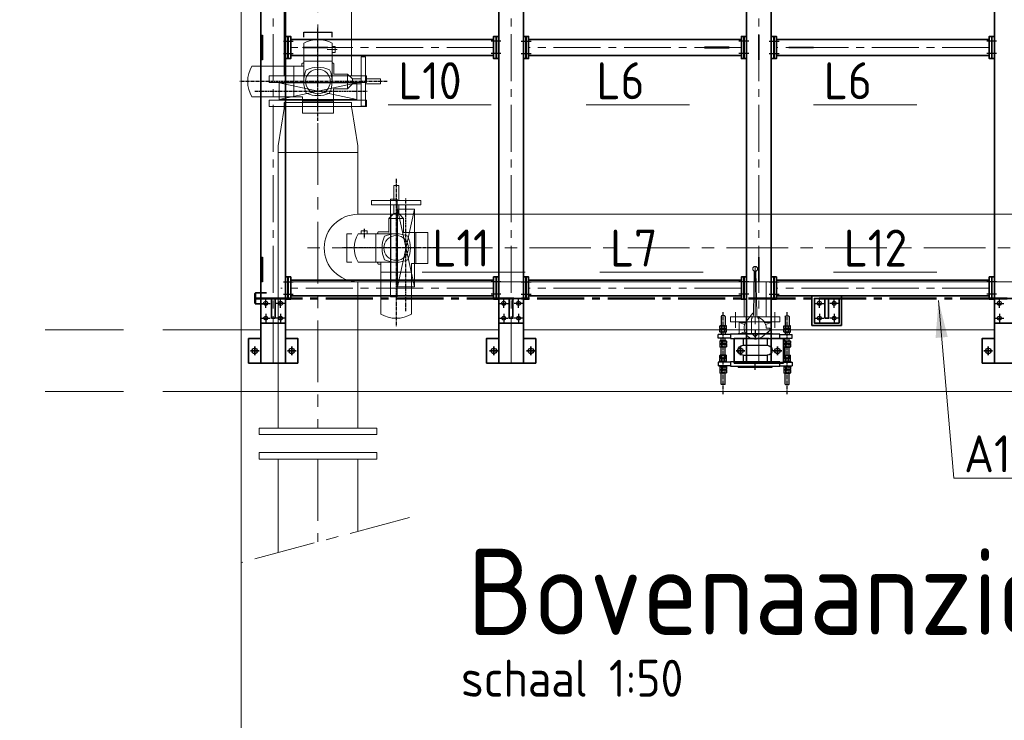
# Model space of a CAD drawing. Header units: millimetres. Extents: x 1013 to 324894, y 12445 to 193774.
# Tile 5 of 36: x 55368 to 59361, y 96935 to 99775. Entities that reach past the tile are written whole.
import ezdxf

# ---------------------------------------------------------------- set-up
doc = ezdxf.new("R2010")
doc.units = ezdxf.units.MM
doc.header["$LTSCALE"] = 10
for name, pattern in [('CENTER', [2, 1.25, -0.25, 0.25, -0.25]), ('CENTER2', [28.575, 19.05, -3.175, 3.175, -3.175]), ('CENTRO', [2, 1.25, -0.25, 0.25, -0.25]), ('DASHED2', [9.525, 6.35, -3.175]), ('HIDDEN', [0.375, 0.25, -0.125])]:
    doc.linetypes.add(name, pattern=pattern)
for name, color, linetype, lineweight in [('13', 3, 'Continuous', 13), ('18', 1, 'Continuous', 18), ('18hartlijn', 1, 'CENTER2', 18), ('18stippel', 1, 'DASHED2', 18), ('25', 7, 'Continuous', 25), ('35', 2, 'Continuous', 35), ('35tekst', 2, 'Continuous', 35), ('50hartlijn', 42, 'CENTER2', 50), ('70tekst', 4, 'Continuous', 70), ('Bemating', 2, 'Continuous', 35), ('hartkort', 12, 'CENTER2', 5)]:
    doc.layers.add(name, color=color, linetype=linetype, lineweight=lineweight)
doc.layers.add('INSTALLATIE', color=6, linetype='Continuous')
doc.layers.add('TEKST', color=4, linetype='Continuous')
doc.styles.add('Bersselaar', font='isocp.shx')
doc.dimstyles.new('SCH-50$7', dxfattribs={"dimscale": 50, "dimtxt": 3, "dimasz": 3, "dimexe": 0.5, "dimexo": 0.5, "dimgap": 0.5, "dimtad": 1, "dimdsep": 46, "dimtxsty": 'Bersselaar', "dimcen": 3.5, "dimdle": 0.5, "dimclrd": 3, "dimclre": 1, "dimclrt": 256, "dimadec": 0, "dimazin": 0, "dimtfac": 1, "dimtmove": 2, "dimatfit": 3, "dimfxl": 1, "dimtvp": 1.4, "dimtolj": 1, "dimtzin": 0, "dimlwd": 13, "dimlwe": 13, "dimarcsym": 0})

# ---------------------------------------------------------------- blocks, each defined once
blk = doc.blocks.new('LF250')
for p, q in [((0, -197.5), (0, 197.5)), ((0, 197.5), (26, 197.5)), ((26, 197.5), (26, -197.5)), ((26, -136.5), (26, 136.5)), ((26, -197.5), (0, -197.5))]:
    blk.add_line(p, q)
blk = doc.blocks.new('KOMP80')
for p, q in [((0, -100), (0, 100)), ((0, 100), (18, 100)), ((18, 100), (18, -100)), ((112, 100), (130, 100)), ((112, -100), (112, 100)), ((130, 100), (130, -100)), ((18, 49), (45, 49)), ((45, 49), (45, -49)), ((85, 49), (112, 49)), ((85, 49), (85, -49)), ((18, -49), (45, -49)), ((85, -49), (112, -49)), ((18, -100), (0, -100)), ((130, -100), (112, -100))]:
    blk.add_line(p, q)
for centre, start, end in [((65, 49), 0, 180), ((65, -49), 180, 0)]:
    blk.add_arc(centre, 20, start, end)
blk = doc.blocks.new('compensator dn 80')
blk.add_line((-112, -57.2), (-112, 57.2))
at = {"layer": 'INSTALLATIE', "color": 8, "linetype": 'CENTER'}
for p, q in [((113.2, 129.9), (-221.4, 129.9)), ((113.2, -129.9), (-221.4, -129.9))]:
    blk.add_line(p, q, dxfattribs=at)
at = {"layer": 'INSTALLATIE'}
for p, q in [((-204.2, 136.8), (-202.2, 137.9)), ((-204.2, 123), (-204.2, 136.8)), ((-202.2, 121.9), (-204.2, 123)), ((-202.2, 137.9), (-164.5, 137.9)), ((-202.2, 121.9), (-164.5, 121.9)), ((-163.3, 143.8), (-164.5, 141.4)), ((-152.7, 143.8), (-151.5, 141.4)), ((-150.3, 143.8), (-151.5, 141.4)), ((-139.7, 143.8), (-138.5, 141.4)), ((-138.5, 137.9), (-128.5, 137.9)), ((-138.5, 121.9), (-128.5, 121.9)), ((-113.5, 150), (-128.5, 150)), ((-128.5, 100), (-128.5, 150)), ((-113.5, 100), (-113.5, 150)), ((-103.5, 137.9), (-113.5, 137.9)), ((-103.5, 121.9), (-113.5, 121.9)), ((-102.3, 143.8), (-103.5, 141.4)), ((-91.7, 143.8), (-90.5, 141.4)), ((-89.3, 143.8), (-90.5, 141.4)), ((-78.7, 143.8), (-77.5, 141.4)), ((-31.5, 137.9), (-77.5, 137.9)), ((-31.5, 121.9), (-77.5, 121.9)), ((-44.3, 143.8), (-45.5, 141.4)), ((-33.7, 143.8), (-32.5, 141.4)), ((-31.3, 143.8), (-32.5, 141.4)), ((-20.7, 143.8), (-19.5, 141.4)), ((-16.5, 150), (-1.5, 150)), ((-16.5, 100), (-16.5, 150)), ((-16.5, 114.9), (-16.5, 144.9)), ((-1.5, 100), (-1.5, 150)), ((-1.5, 114.9), (-1.5, 144.9)), ((2.7, 143.8), (1.5, 141.4)), ((13.3, 143.8), (14.5, 141.4)), ((15.7, 143.8), (14.5, 141.4)), ((26.3, 143.8), (27.5, 141.4)), ((72.2, 137.9), (27.5, 137.9)), ((72.2, 121.9), (27.5, 121.9)), ((74.2, 136.8), (72.2, 137.9)), ((72.2, 121.9), (74.2, 123)), ((74.2, 123), (74.2, 136.8)), ((-163.3, 116.1), (-164.5, 118.4)), ((-152.7, 116.1), (-151.5, 118.4)), ((-150.3, 116.1), (-151.5, 118.4)), ((-139.7, 116.1), (-138.5, 118.4)), ((-102.3, 116.1), (-103.5, 118.4)), ((-91.7, 116.1), (-90.5, 118.4)), ((-89.3, 116.1), (-90.5, 118.4)), ((-78.7, 116.1), (-77.5, 118.4)), ((-44.3, 116.1), (-45.5, 118.4)), ((-33.7, 116.1), (-32.5, 118.4)), ((-31.3, 116.1), (-32.5, 118.4)), ((-20.7, 116.1), (-19.5, 118.4)), ((2.7, 116.1), (1.5, 118.4)), ((13.3, 116.1), (14.5, 118.4)), ((15.7, 116.1), (14.5, 118.4)), ((26.3, 116.1), (27.5, 118.4)), ((-133, 68.5), (-133, -68.5)), ((-133, 68.5), (-130, 68.5)), ((3, 68.5), (0, 68.5)), ((3, 68.5), (3, -68.5)), ((-133, -68.5), (-130, -68.5)), ((3, -68.5), (0, -68.5)), ((-163.3, -116.1), (-164.5, -118.4)), ((-152.7, -116.1), (-151.5, -118.4)), ((-150.3, -116.1), (-151.5, -118.4)), ((-139.7, -116.1), (-138.5, -118.4)), ((-128.5, -100), (-128.5, -150)), ((-113.5, -100), (-113.5, -150)), ((-102.3, -116.1), (-103.5, -118.4)), ((-91.7, -116.1), (-90.5, -118.4)), ((-89.3, -116.1), (-90.5, -118.4)), ((-78.7, -116.1), (-77.5, -118.4)), ((-44.3, -116.1), (-45.5, -118.4)), ((-33.7, -116.1), (-32.5, -118.4)), ((-31.3, -116.1), (-32.5, -118.4)), ((-20.7, -116.1), (-19.5, -118.4)), ((-16.5, -100), (-16.5, -150)), ((-16.5, -114.9), (-16.5, -144.9)), ((-1.5, -100), (-1.5, -150)), ((-1.5, -114.9), (-1.5, -144.9)), ((2.7, -116.1), (1.5, -118.4)), ((13.3, -116.1), (14.5, -118.4)), ((15.7, -116.1), (14.5, -118.4)), ((26.3, -116.1), (27.5, -118.4)), ((-202.2, -121.9), (-204.2, -123)), ((-204.2, -123), (-204.2, -136.8)), ((-204.2, -136.8), (-202.2, -137.9)), ((-202.2, -121.9), (-164.5, -121.9)), ((-202.2, -137.9), (-164.5, -137.9)), ((-163.3, -143.8), (-164.5, -141.4)), ((-152.7, -143.8), (-151.5, -141.4)), ((-150.3, -143.8), (-151.5, -141.4)), ((-139.7, -143.8), (-138.5, -141.4)), ((-138.5, -121.9), (-128.5, -121.9)), ((-138.5, -137.9), (-128.5, -137.9)), ((-113.5, -150), (-128.5, -150)), ((-103.5, -121.9), (-113.5, -121.9)), ((-103.5, -137.9), (-113.5, -137.9)), ((-102.3, -143.8), (-103.5, -141.4)), ((-91.7, -143.8), (-90.5, -141.4)), ((-89.3, -143.8), (-90.5, -141.4)), ((-78.7, -143.8), (-77.5, -141.4)), ((-31.5, -121.9), (-77.5, -121.9)), ((-31.5, -137.9), (-77.5, -137.9)), ((-44.3, -143.8), (-45.5, -141.4)), ((-33.7, -143.8), (-32.5, -141.4)), ((-31.3, -143.8), (-32.5, -141.4)), ((-20.7, -143.8), (-19.5, -141.4)), ((-16.5, -150), (-1.5, -150)), ((2.7, -143.8), (1.5, -141.4)), ((13.3, -143.8), (14.5, -141.4)), ((15.7, -143.8), (14.5, -141.4)), ((26.3, -143.8), (27.5, -141.4)), ((72.2, -121.9), (27.5, -121.9)), ((72.2, -137.9), (27.5, -137.9)), ((72.2, -121.9), (74.2, -123)), ((74.2, -136.8), (72.2, -137.9)), ((74.2, -123), (74.2, -136.8))]:
    blk.add_line(p, q, dxfattribs=at)
at = {"layer": 'INSTALLATIE', "linetype": 'Continuous'}
for p, q in [((-164.5, 118.4), (-164.5, 141.4)), ((-152.7, 143.8), (-163.3, 143.8)), ((-152.7, 136.8), (-163.3, 136.8)), ((-152.7, 123), (-163.3, 123)), ((-151.5, 118.4), (-151.5, 141.4)), ((-151.5, 118.4), (-151.5, 141.4)), ((-139.7, 143.8), (-150.3, 143.8)), ((-139.7, 136.8), (-150.3, 136.8)), ((-139.7, 123), (-150.3, 123)), ((-138.5, 118.4), (-138.5, 141.4)), ((-103.5, 118.4), (-103.5, 141.4)), ((-102.3, 143.8), (-91.7, 143.8)), ((-102.3, 136.8), (-91.7, 136.8)), ((-102.3, 123), (-91.7, 123)), ((-90.5, 118.4), (-90.5, 141.4)), ((-90.5, 118.4), (-90.5, 141.4)), ((-89.3, 143.8), (-78.7, 143.8)), ((-89.3, 136.8), (-78.7, 136.8)), ((-89.3, 123), (-78.7, 123)), ((-77.5, 118.4), (-77.5, 141.4)), ((-45.5, 118.4), (-45.5, 141.4)), ((-33.7, 143.8), (-44.3, 143.8)), ((-33.7, 136.8), (-44.3, 136.8)), ((-33.7, 123), (-44.3, 123)), ((-32.5, 118.4), (-32.5, 141.4)), ((-20.7, 143.8), (-31.3, 143.8)), ((-20.7, 136.8), (-31.3, 136.8)), ((-20.7, 123), (-31.3, 123)), ((-19.5, 114.9), (-19.5, 144.9)), ((-19.5, 144.9), (-16.5, 144.9)), ((1.5, 144.9), (-1.5, 144.9)), ((1.5, 114.9), (1.5, 144.9)), ((2.7, 143.8), (13.3, 143.8)), ((2.7, 136.8), (13.3, 136.8)), ((2.7, 123), (13.3, 123)), ((14.5, 118.4), (14.5, 141.4)), ((15.7, 143.8), (26.3, 143.8)), ((15.7, 136.8), (26.3, 136.8)), ((15.7, 123), (26.3, 123)), ((27.5, 118.4), (27.5, 141.4)), ((-152.7, 116.1), (-163.3, 116.1)), ((-139.7, 116.1), (-150.3, 116.1)), ((-102.3, 116.1), (-91.7, 116.1)), ((-89.3, 116.1), (-78.7, 116.1)), ((-33.7, 116.1), (-44.3, 116.1)), ((-20.7, 116.1), (-31.3, 116.1)), ((-19.5, 114.9), (-16.5, 114.9)), ((1.5, 114.9), (-1.5, 114.9)), ((2.7, 116.1), (13.3, 116.1)), ((15.7, 116.1), (26.3, 116.1)), ((-164.5, -118.4), (-164.5, -141.4)), ((-152.7, -116.1), (-163.3, -116.1)), ((-151.5, -118.4), (-151.5, -141.4)), ((-151.5, -118.4), (-151.5, -141.4)), ((-139.7, -116.1), (-150.3, -116.1)), ((-138.5, -118.4), (-138.5, -141.4)), ((-103.5, -118.4), (-103.5, -141.4)), ((-102.3, -116.1), (-91.7, -116.1)), ((-90.5, -118.4), (-90.5, -141.4)), ((-90.5, -118.4), (-90.5, -141.4)), ((-89.3, -116.1), (-78.7, -116.1)), ((-77.5, -118.4), (-77.5, -141.4)), ((-45.5, -118.4), (-45.5, -141.4)), ((-33.7, -116.1), (-44.3, -116.1)), ((-32.5, -118.4), (-32.5, -141.4)), ((-20.7, -116.1), (-31.3, -116.1)), ((-19.5, -114.9), (-19.5, -144.9)), ((-19.5, -114.9), (-16.5, -114.9)), ((1.5, -114.9), (-1.5, -114.9)), ((1.5, -114.9), (1.5, -144.9)), ((2.7, -116.1), (13.3, -116.1)), ((14.5, -118.4), (14.5, -141.4)), ((15.7, -116.1), (26.3, -116.1)), ((27.5, -118.4), (27.5, -141.4)), ((-152.7, -123), (-163.3, -123)), ((-152.7, -136.8), (-163.3, -136.8)), ((-152.7, -143.8), (-163.3, -143.8)), ((-139.7, -123), (-150.3, -123)), ((-139.7, -136.8), (-150.3, -136.8)), ((-139.7, -143.8), (-150.3, -143.8)), ((-102.3, -123), (-91.7, -123)), ((-102.3, -136.8), (-91.7, -136.8)), ((-102.3, -143.8), (-91.7, -143.8)), ((-89.3, -123), (-78.7, -123)), ((-89.3, -136.8), (-78.7, -136.8)), ((-89.3, -143.8), (-78.7, -143.8)), ((-33.7, -123), (-44.3, -123)), ((-33.7, -136.8), (-44.3, -136.8)), ((-33.7, -143.8), (-44.3, -143.8)), ((-20.7, -123), (-31.3, -123)), ((-20.7, -136.8), (-31.3, -136.8)), ((-20.7, -143.8), (-31.3, -143.8)), ((-19.5, -144.9), (-16.5, -144.9)), ((1.5, -144.9), (-1.5, -144.9)), ((2.7, -123), (13.3, -123)), ((2.7, -136.8), (13.3, -136.8)), ((2.7, -143.8), (13.3, -143.8)), ((15.7, -123), (26.3, -123)), ((15.7, -136.8), (26.3, -136.8)), ((15.7, -143.8), (26.3, -143.8))]:
    blk.add_line(p, q, dxfattribs=at)
at = {"layer": 'INSTALLATIE'}
for centre, radius, start, end in [((-143.7, 129.9), 20.8, 160.5288, 199.4712), ((-157.4, 140.3), 6.88, 149.7679, 210.2321), ((-157.4, 119.5), 6.88, 149.7679, 210.2321), ((-158.6, 140.3), 6.88, 329.7679, 30.2321), ((-172.3, 129.9), 20.8, 340.5288, 19.4712), ((-158.6, 119.5), 6.88, 329.7679, 30.2321), ((-130.7, 129.9), 20.8, 160.5288, 199.4712), ((-144.4, 140.3), 6.88, 149.7679, 210.2321), ((-144.4, 119.5), 6.88, 149.7679, 210.2321), ((-145.6, 140.3), 6.88, 329.7679, 30.2321), ((-159.3, 129.9), 20.8, 340.5288, 19.4712), ((-145.6, 119.5), 6.88, 329.7679, 30.2321), ((-82.7, 129.9), 20.8, 160.5288, 199.4712), ((-96.4, 140.3), 6.88, 149.7679, 210.2321), ((-96.4, 119.5), 6.88, 149.7679, 210.2321), ((-97.6, 140.3), 6.88, 329.7679, 30.2321), ((-111.3, 129.9), 20.8, 340.5288, 19.4712), ((-97.6, 119.5), 6.88, 329.7679, 30.2321), ((-69.7, 129.9), 20.8, 160.5288, 199.4712), ((-83.4, 140.3), 6.88, 149.7679, 210.2321), ((-83.4, 119.5), 6.88, 149.7679, 210.2321), ((-84.6, 140.3), 6.88, 329.7679, 30.2321), ((-98.3, 129.9), 20.8, 340.5288, 19.4712), ((-84.6, 119.5), 6.88, 329.7679, 30.2321), ((-24.7, 129.9), 20.8, 160.5288, 199.4712), ((-38.4, 140.3), 6.88, 149.7679, 210.2321), ((-38.4, 119.5), 6.88, 149.7679, 210.2321), ((-39.6, 140.3), 6.88, 329.7679, 30.2321), ((-53.3, 129.9), 20.8, 340.5288, 19.4712), ((-39.6, 119.5), 6.88, 329.7679, 30.2321), ((-11.7, 129.9), 20.8, 160.5288, 199.4712), ((-25.4, 140.3), 6.88, 149.7679, 210.2321), ((-25.4, 119.5), 6.88, 149.7679, 210.2321), ((-26.6, 140.3), 6.88, 329.7679, 30.2321), ((-40.3, 129.9), 20.8, 340.5288, 19.4712), ((-26.6, 119.5), 6.88, 329.7679, 30.2321), ((22.3, 129.9), 20.8, 160.5288, 199.4712), ((8.6, 140.3), 6.88, 149.7679, 210.2321), ((8.6, 119.5), 6.88, 149.7679, 210.2321), ((7.4, 140.3), 6.88, 329.7679, 30.2321), ((-6.3, 129.9), 20.8, 340.5288, 19.4712), ((7.4, 119.5), 6.88, 329.7679, 30.2321), ((35.3, 129.9), 20.8, 160.5288, 199.4712), ((21.6, 140.3), 6.88, 149.7679, 210.2321), ((21.6, 119.5), 6.88, 149.7679, 210.2321), ((20.4, 140.3), 6.88, 329.7679, 30.2321), ((6.7, 129.9), 20.8, 340.5288, 19.4712), ((20.4, 119.5), 6.88, 329.7679, 30.2321), ((-157.4, -119.5), 6.88, 149.7679, 210.2321), ((-158.6, -119.5), 6.88, 329.7679, 30.2321), ((-144.4, -119.5), 6.88, 149.7679, 210.2321), ((-145.6, -119.5), 6.88, 329.7679, 30.2321), ((-96.4, -119.5), 6.88, 149.7679, 210.2321), ((-97.6, -119.5), 6.88, 329.7679, 30.2321), ((-83.4, -119.5), 6.88, 149.7679, 210.2321), ((-84.6, -119.5), 6.88, 329.7679, 30.2321), ((-38.4, -119.5), 6.88, 149.7679, 210.2321), ((-39.6, -119.5), 6.88, 329.7679, 30.2321), ((-25.4, -119.5), 6.88, 149.7679, 210.2321), ((-26.6, -119.5), 6.88, 329.7679, 30.2321), ((8.6, -119.5), 6.88, 149.7679, 210.2321), ((7.4, -119.5), 6.88, 329.7679, 30.2321), ((21.6, -119.5), 6.88, 149.7679, 210.2321), ((20.4, -119.5), 6.88, 329.7679, 30.2321), ((-143.7, -129.9), 20.8, 160.5288, 199.4712), ((-157.4, -140.3), 6.88, 149.7679, 210.2321), ((-172.3, -129.9), 20.8, 340.5288, 19.4712), ((-158.6, -140.3), 6.88, 329.7679, 30.2321), ((-130.7, -129.9), 20.8, 160.5288, 199.4712), ((-144.4, -140.3), 6.88, 149.7679, 210.2321), ((-159.3, -129.9), 20.8, 340.5288, 19.4712), ((-145.6, -140.3), 6.88, 329.7679, 30.2321), ((-82.7, -129.9), 20.8, 160.5288, 199.4712), ((-96.4, -140.3), 6.88, 149.7679, 210.2321), ((-111.3, -129.9), 20.8, 340.5288, 19.4712), ((-97.6, -140.3), 6.88, 329.7679, 30.2321), ((-69.7, -129.9), 20.8, 160.5288, 199.4712), ((-83.4, -140.3), 6.88, 149.7679, 210.2321), ((-98.3, -129.9), 20.8, 340.5288, 19.4712), ((-84.6, -140.3), 6.88, 329.7679, 30.2321), ((-24.7, -129.9), 20.8, 160.5288, 199.4712), ((-38.4, -140.3), 6.88, 149.7679, 210.2321), ((-53.3, -129.9), 20.8, 340.5288, 19.4712), ((-39.6, -140.3), 6.88, 329.7679, 30.2321), ((-11.7, -129.9), 20.8, 160.5288, 199.4712), ((-25.4, -140.3), 6.88, 149.7679, 210.2321), ((-40.3, -129.9), 20.8, 340.5288, 19.4712), ((-26.6, -140.3), 6.88, 329.7679, 30.2321), ((22.3, -129.9), 20.8, 160.5288, 199.4712), ((8.6, -140.3), 6.88, 149.7679, 210.2321), ((-6.3, -129.9), 20.8, 340.5288, 19.4712), ((7.4, -140.3), 6.88, 329.7679, 30.2321), ((35.3, -129.9), 20.8, 160.5288, 199.4712), ((21.6, -140.3), 6.88, 149.7679, 210.2321), ((6.7, -129.9), 20.8, 340.5288, 19.4712), ((20.4, -140.3), 6.88, 329.7679, 30.2321)]:
    blk.add_arc(centre, radius, start, end, dxfattribs=at)
at = {"layer": 'TEKST'}
for p, q in [((-145, 0), (-115, 0)), ((15, 0), (-15, 0))]:
    blk.add_line(p, q, dxfattribs=at)
at = {"layer": 'INSTALLATIE'}
blk.add_blockref('KOMP80', (-130, 0), dxfattribs=at)
blk = doc.blocks.new('VK80BA')
for p, q in [((-10, 60), (-35.3, 27.9)), ((-23, 65), (-17.8, 50.2)), ((-23, 65), (23, 65)), ((-23, 43.5), (-23, 65)), ((0, 60), (-10, 60)), ((0, 60), (0, 45)), ((15, 42.4), (23, 65)), ((23, 65), (23, 38.7)), ((-21.1, 15), (-36.1, 0)), ((-21.1, -15), (-36.1, 0)), ((-21.1, 15), (37.7, 15)), ((57.9, 6.3), (230.6, 3.3)), ((-23, -65), (-23, -38.7)), ((-21.1, -15), (37.7, -15)), ((23, -38.7), (23, -65)), ((60, -10), (27.9, -35.3)), ((60, -10), (27.9, -35.3)), ((57.9, -6.3), (230.6, -3.3)), ((60, -6.3), (60, -10)), ((-23, -65), (-15, -42.4)), ((23, -65), (-23, -65)), ((15, -42.4), (23, -65))]:
    blk.add_line(p, q)
blk.add_circle((240, 0), 10)
for centre, radius, start, end in [((0, 0), 45, 13.1639, 90), ((0, 0), 45, 141.7483, 308.2517), ((58.4, 35.5), 29.1, 224.6604, 269), ((58.4, -35.5), 29.1, 91, 135.3396)]:
    blk.add_arc(centre, radius, start, end)
blk = doc.blocks.new('LF80')
for p, q in [((0, 100), (20, 100)), ((0, -100), (0, 100)), ((20, 100), (20, -100)), ((20, -44.45), (20, 44.45)), ((20, -100), (0, -100))]:
    blk.add_line(p, q)
blk = doc.blocks.new('merk')
at = {"layer": '13'}
blk.add_line((3063.1, -32975.6), (3481.5, -32975.6), dxfattribs=at)
at = {"layer": '35tekst', "style": 'Bersselaar'}
blk.add_attdef('L6', (3104.8, -32952.1), '', height=150, dxfattribs=at)

msp = doc.modelspace()

# ---------------------------------------------------------------- linework, layer by layer
for p, q in [((56897.528, 99047.354), (56897.528, 98652.354)), ((56871.528, 98986.354), (56871.528, 98713.354)), ((56897.528, 98652.354), (56871.528, 98652.354))]:
    msp.add_line(p, q)
at = {"layer": '18', "lineweight": 5}
for p, q in [((56265.478, 118367.936), (56265.478, 90514.401)), ((56441.028, 99547.354), (56441.028, 104155.854)), ((56714.028, 99547.354), (56714.028, 104155.854)), ((56520.028, 99525.004), (56520.028, 99679.597)), ((56635.028, 99525.004), (56635.028, 99679.597)), ((56655.028, 99655.004), (56615.028, 99655.004)), ((56635.028, 99667.004), (56647.028, 99667.004)), ((56635.028, 99643.004), (56647.028, 99643.004)), ((56647.028, 99667.004), (56647.028, 99643.004)), ((56512.528, 99597.587), (56512.528, 99587.504)), ((56520.028, 99607.504), (56635.028, 99607.504)), ((56642.528, 99597.587), (56642.528, 99555.004)), ((56752.528, 99625.004), (56770.528, 99625.004)), ((56752.528, 99425.004), (56752.528, 99625.004)), ((56770.528, 99625.004), (56770.528, 99425.004)), ((56520.028, 99587.504), (56309.275, 99587.504)), ((56480.028, 99462.504), (56480.028, 99587.504)), ((56640.028, 99555.004), (56697.528, 99555.004)), ((56717.528, 99535.004), (56697.528, 99555.004)), ((56697.528, 99555.004), (56697.528, 99495.004)), ((56420.028, 99451.354), (56735.028, 99519.354)), ((56735.028, 99451.354), (56420.028, 99519.354)), ((56420.028, 99519.354), (56735.028, 99519.354)), ((56420.028, 99451.354), (56420.028, 99519.354)), ((56697.528, 99495.004), (56717.528, 99515.004)), ((56717.528, 99535.004), (56752.528, 99535.004)), ((56717.528, 99515.004), (56717.528, 99535.004)), ((56752.528, 99515.004), (56717.528, 99515.004)), ((56735.028, 99519.354), (56735.028, 99451.354)), ((56770.528, 99535.004), (56830.528, 99535.004)), ((56830.528, 99515.004), (56770.528, 99515.004)), ((56830.528, 99535.004), (56830.528, 99515.004)), ((56697.528, 99495.004), (56640.028, 99495.004)), ((56640.028, 99397.004), (56640.028, 99495.004)), ((56309.275, 99462.504), (56515.028, 99462.504)), ((56380.028, 99449.354), (56775.028, 99449.354)), ((56380.028, 99423.354), (56380.028, 99449.354)), ((56735.028, 99451.354), (56420.028, 99451.354)), ((56714.028, 99439.354), (56441.028, 99439.354)), ((56441.028, 99439.354), (56441.028, 99421.555)), ((56515.028, 99462.504), (56515.028, 99397.004)), ((56640.028, 99445.004), (56515.028, 99445.004)), ((56714.028, 99439.354), (56714.028, 99421.555)), ((56775.028, 99449.354), (56775.028, 99423.354)), ((56775.028, 99423.354), (56380.028, 99423.354)), ((56416.087, 99263.514), (56440.519, 99415.194)), ((56441.028, 99423.354), (56714.028, 99423.354)), ((56515.028, 99397.004), (56640.028, 99397.004)), ((56738.969, 99263.514), (56714.537, 99415.194)), ((56770.528, 99425.004), (56752.528, 99425.004)), ((56415.562, 98119.293), (56415.576, 99236.354)), ((56415.578, 99236.354), (56415.578, 99257.153)), ((56739.478, 99236.354), (56415.578, 99236.354)), ((56739.478, 99236.354), (56739.478, 99257.153)), ((56739.478, 98986.354), (56739.478, 99236.354)), ((56884.879, 99042.854), (56884.879, 99102.854)), ((56884.879, 99102.854), (56904.879, 99102.854)), ((56904.879, 99102.854), (56904.879, 99042.854)), ((56794.879, 99024.854), (56794.879, 99042.854)), ((56794.879, 99042.854), (56994.879, 99042.854)), ((56871.528, 98652.354), (56871.528, 99047.354)), ((56871.528, 99047.354), (56897.528, 99047.354)), ((56994.879, 99042.854), (56994.879, 99024.854)), ((56994.879, 99024.854), (56794.879, 99024.854)), ((56884.879, 98989.854), (56864.879, 98969.854)), ((56884.879, 98989.854), (56884.879, 99024.854)), ((56904.879, 98989.854), (56884.879, 98989.854)), ((56968.528, 98692.354), (56900.528, 99007.354)), ((56968.528, 99007.354), (56900.528, 98692.354)), ((56900.528, 99007.354), (56968.528, 99007.354)), ((56900.528, 98692.354), (56900.528, 99007.354)), ((56904.879, 99024.854), (56904.879, 98989.854)), ((56924.879, 98969.854), (56904.879, 98989.854)), ((56968.528, 99007.354), (56968.528, 98692.354)), ((56739.478, 98986.354), (61090.478, 98986.354)), ((56864.879, 98969.854), (56924.879, 98969.854)), ((56864.879, 98912.354), (56864.879, 98969.854)), ((56924.879, 98969.854), (56924.879, 98912.354)), ((56752.879, 98907.354), (56752.879, 98919.354)), ((56752.879, 98919.354), (56776.879, 98919.354)), ((56776.879, 98907.354), (56776.879, 98919.354)), ((56822.295, 98914.854), (56864.879, 98914.854)), ((57022.879, 98912.354), (56924.879, 98912.354)), ((56974.879, 98912.354), (56974.879, 98787.354)), ((57022.879, 98787.354), (57022.879, 98912.354)), ((56694.879, 98792.354), (56694.879, 98907.354)), ((56714.879, 98907.354), (56694.879, 98907.354)), ((56894.879, 98907.354), (56740.286, 98907.354)), ((56812.379, 98792.354), (56812.379, 98907.354)), ((56714.879, 98792.354), (56694.879, 98792.354)), ((56894.879, 98792.354), (56740.286, 98792.354)), ((56832.379, 98792.354), (56832.379, 98581.601)), ((56822.295, 98784.854), (56832.379, 98784.854)), ((56957.379, 98752.354), (56832.379, 98752.354)), ((56957.379, 98787.354), (57022.879, 98787.354)), ((56957.379, 98581.601), (56957.379, 98787.354)), ((56739.47, 98119.293), (56739.478, 98713.354)), ((56948.628, 98713.272), (61090.478, 98713.354)), ((58306.028, 98570.354), (58306.028, 98713.354)), ((58394.928, 98570.354), (58394.928, 98713.354)), ((56968.528, 98692.354), (56900.528, 98692.354)), ((56265.478, 98518.354), (56345.978, 98518.354)), ((56445.978, 98518.354), (57310.978, 98518.354)), ((57410.978, 98518.354), (59320.978, 98518.354)), ((56265.478, 98268.354), (73465.478, 98268.354)), ((56415.555, 97614.858), (56415.56, 97994.293)), ((56739.465, 97701.649), (56739.469, 97994.293))]:
    msp.add_line(p, q, dxfattribs=at)
at = {"layer": '18'}
for p, q in [((56474.778, 98713.272), (56948.628, 98713.272)), ((57002.628, 98713.272), (59503.728, 98713.272)), ((56816.028, 98119.293), (56339.028, 98119.293)), ((56339.028, 98119.293), (56339.028, 98093.293)), ((56400.028, 98119.293), (56714.028, 98119.293)), ((56816.028, 98093.293), (56816.028, 98119.293)), ((56339.028, 98093.293), (56816.028, 98093.293)), ((56339.028, 98020.293), (56816.028, 98020.293)), ((56339.028, 97994.293), (56339.028, 98020.293)), ((56816.028, 97994.293), (56339.028, 97994.293)), ((56400.028, 97994.293), (56714.028, 97994.293)), ((56816.028, 98020.293), (56816.028, 97994.293))]:
    msp.add_line(p, q, dxfattribs=at)
at = {"layer": '18', "lineweight": 5}
for centre in [(56577.528, 99525.004), (56894.879, 98849.854)]:
    msp.add_circle(centre, 50, dxfattribs=at)
for centre, radius, start, end in [((56577.528, 99580.004), 115, 60, 120), ((56577.528, 99485.004), 130, 116.251214, 120.000021), ((56577.528, 99485.004), 130, 60.000021, 63.748786), ((56417.528, 99525.004), 125, 150, 210), ((56635.028, 99525.004), 115, 155.704811, 204.295189), ((56577.528, 99467.504), 115, 65.704811, 114.295189), ((56520.028, 99525.004), 115, 335.704811, 24.295189), ((56577.528, 99582.504), 115, 245.704811, 294.295189), ((56401.028, 99421.555), 40, 350.849625, 0), ((56754.028, 99421.555), 40, 180, 189.150375), ((56455.578, 99257.153), 40, 170.849625, 180), ((56699.478, 99257.153), 40, 0, 9.150375), ((56739.478, 98849.854), 136.5, 90, 270), ((56934.879, 98849.854), 130, 150.000021, 153.748786), ((56839.879, 98849.854), 115, 150, 210), ((56952.379, 98849.854), 115, 155.704811, 204.295189), ((56894.879, 98792.354), 115, 65.704811, 114.295189), ((56837.379, 98849.854), 115, 335.704811, 24.295189), ((56934.879, 98849.854), 130, 206.251214, 210.000021), ((56894.879, 98907.354), 115, 245.704811, 294.295189), ((56894.879, 98689.854), 125, 240, 300)]:
    msp.add_arc(centre, radius, start, end, dxfattribs=at)
at = {"layer": '18hartlijn'}
for p, q in [((56395.978, 98382.854), (56395.978, 105002.854)), ((57360.978, 98382.854), (57360.978, 105002.854)), ((58365.978, 98382.854), (58365.978, 105002.854)), ((57289.978, 99662.854), (56466.978, 99662.854)), ((58294.978, 99662.854), (57431.978, 99662.854)), ((59299.978, 99662.854), (58436.978, 99662.854)), ((57289.978, 98687.354), (56426.978, 98687.354)), ((58294.978, 98687.354), (57431.978, 98687.354)), ((59299.978, 98687.354), (58436.978, 98687.354))]:
    msp.add_line(p, q, dxfattribs=at)
at = {"layer": '18hartlijn', "linetype": 'CENTER', "lineweight": 5, "ltscale": 20}
for p, q in [((56577.528, 104155.854), (56577.528, 98119.293)), ((61284.814, 98849.854), (56502.813, 98849.854)), ((56577.528, 97994.293), (56577.528, 97658.258)), ((56949.055, 97757.808), (56265.478, 97574.645))]:
    msp.add_line(p, q, dxfattribs=at)
at = {"layer": '18stippel', "lineweight": 5, "ltscale": 5}
for p, q in [((56265.478, 98518.563), (55065.592, 98518.563)), ((56265.478, 98268.563), (55065.592, 98268.563))]:
    msp.add_line(p, q, dxfattribs=at)
at = {"layer": '25'}
for p, q in [((56437.151, 99687.854), (56477.486, 99687.854)), ((57319.805, 99687.854), (57279.47, 99687.854)), ((57402.151, 99687.854), (57442.486, 99687.854)), ((58324.805, 99687.854), (58284.47, 99687.854)), ((58407.151, 99687.854), (58447.486, 99687.854)), ((59329.805, 99687.854), (59289.47, 99687.854)), ((56437.151, 99637.854), (56477.486, 99637.854)), ((57319.805, 99637.854), (57279.47, 99637.854)), ((57402.151, 99637.854), (57442.486, 99637.854)), ((58324.805, 99637.854), (58284.47, 99637.854)), ((58407.151, 99637.854), (58447.486, 99637.854)), ((59329.805, 99637.854), (59289.47, 99637.854)), ((56437.151, 98712.354), (56477.486, 98712.354)), ((57319.805, 98712.354), (57279.47, 98712.354)), ((57402.151, 98712.354), (57442.486, 98712.354)), ((58324.805, 98712.354), (58284.47, 98712.354)), ((58407.151, 98712.354), (58447.486, 98712.354)), ((59329.805, 98712.354), (59289.47, 98712.354)), ((56437.151, 98662.354), (56477.486, 98662.354)), ((57319.805, 98662.354), (57279.47, 98662.354)), ((57402.151, 98662.354), (57442.486, 98662.354)), ((58324.805, 98662.354), (58284.47, 98662.354)), ((58407.151, 98662.354), (58447.486, 98662.354)), ((59329.805, 98662.354), (59289.47, 98662.354))]:
    msp.add_line(p, q, dxfattribs=at)
at = {"layer": '25', "color": 3}
for p, q in [((56365.978, 98607.854), (56365.978, 98642.854)), ((56425.978, 98607.854), (56425.978, 98642.854)), ((57330.978, 98607.854), (57330.978, 98642.854)), ((57390.978, 98607.854), (57390.978, 98642.854)), ((58610.978, 98607.854), (58610.978, 98642.854)), ((58670.978, 98607.854), (58670.978, 98642.854)), ((59340.978, 98607.854), (59340.978, 98642.854)), ((56348.478, 98625.354), (56383.478, 98625.354)), ((56443.478, 98625.354), (56408.478, 98625.354)), ((57313.478, 98625.354), (57348.478, 98625.354)), ((57408.478, 98625.354), (57373.478, 98625.354)), ((58593.478, 98625.354), (58628.478, 98625.354)), ((58688.478, 98625.354), (58653.478, 98625.354)), ((59323.478, 98625.354), (59358.478, 98625.354)), ((56348.478, 98565.354), (56383.478, 98565.354)), ((56365.978, 98582.854), (56365.978, 98547.854)), ((56443.478, 98565.354), (56408.478, 98565.354)), ((56425.978, 98582.854), (56425.978, 98547.854)), ((57313.478, 98565.354), (57348.478, 98565.354)), ((57330.978, 98582.854), (57330.978, 98547.854)), ((57408.478, 98565.354), (57373.478, 98565.354)), ((57390.978, 98582.854), (57390.978, 98547.854)), ((58593.478, 98565.354), (58628.478, 98565.354)), ((58610.978, 98582.854), (58610.978, 98547.854)), ((58688.478, 98565.354), (58653.478, 98565.354)), ((58670.978, 98582.854), (58670.978, 98547.854)), ((59323.478, 98565.354), (59358.478, 98565.354)), ((59340.978, 98582.854), (59340.978, 98547.854))]:
    msp.add_line(p, q, dxfattribs=at)
at = {"layer": '25'}
for points in [[(56349.478, 99712.854), (56352.478, 99712.854), (56352.478, 99612.854), (56349.478, 99612.854)], [(58367.478, 99712.854), (58364.478, 99712.854), (58364.478, 99612.854), (58367.478, 99612.854)], [(56516.978, 99661.354), (56516.978, 99664.354), (56616.978, 99664.354), (56616.978, 99661.354)], [(58244.978, 99661.354), (58244.978, 99664.354), (58144.978, 99664.354), (58144.978, 99661.354)], [(58486.978, 99661.354), (58486.978, 99664.354), (58586.978, 99664.354), (58586.978, 99661.354)], [(56349.478, 98812.854), (56352.478, 98812.854), (56352.478, 98712.854), (56349.478, 98712.854)], [(58367.478, 98812.854), (58364.478, 98812.854), (58364.478, 98712.854), (58367.478, 98712.854)]]:
    msp.add_lwpolyline(points, close=True, dxfattribs=at)
for centre, radius in [((56365.978, 98625.354), 8), ((56425.978, 98625.354), 8), ((57330.978, 98625.354), 8), ((57390.978, 98625.354), 8), ((58610.978, 98625.354), 8), ((58670.978, 98625.354), 8), ((59340.978, 98625.354), 8), ((56365.978, 98565.354), 8), ((56425.978, 98565.354), 8), ((57330.978, 98565.354), 8), ((57390.978, 98565.354), 8), ((58610.978, 98565.354), 8), ((58670.978, 98565.354), 8), ((59340.978, 98565.354), 8), ((56320.978, 98432.854), 11), ((56470.978, 98432.854), 11), ((57290.978, 98432.854), 11), ((57440.978, 98432.854), 11), ((58290.978, 98432.854), 11), ((58440.978, 98432.854), 11), ((59295.978, 98432.854), 11)]:
    msp.add_circle(centre, radius, dxfattribs=at)
at = {"layer": '35'}
for p, q in [((57289.978, 99694.854), (56466.978, 99694.854)), ((58294.978, 99694.854), (57431.978, 99694.854)), ((59299.978, 99694.854), (58436.978, 99694.854)), ((57289.978, 99630.854), (56466.978, 99630.854)), ((58294.978, 99630.854), (57431.978, 99630.854)), ((59299.978, 99630.854), (58436.978, 99630.854)), ((57289.978, 98719.354), (56466.978, 98719.354)), ((58294.978, 98719.354), (57431.978, 98719.354)), ((59299.978, 98719.354), (58436.978, 98719.354)), ((56320.978, 98664.854), (56323.978, 98664.854)), ((56323.978, 98667.854), (56368.246, 98667.854)), ((57289.978, 98655.354), (56466.978, 98655.354)), ((58294.978, 98655.354), (57431.978, 98655.354)), ((59299.978, 98655.354), (58436.978, 98655.354)), ((56323.978, 98622.854), (56368.246, 98622.854))]:
    msp.add_line(p, q, dxfattribs=at)
at = {"layer": '35', "color": 3}
for p, q in [((56303.478, 98432.854), (56338.478, 98432.854)), ((56320.978, 98415.354), (56320.978, 98450.354)), ((56488.478, 98432.854), (56453.478, 98432.854)), ((56470.978, 98415.354), (56470.978, 98450.354)), ((57273.478, 98432.854), (57308.478, 98432.854)), ((57290.978, 98415.354), (57290.978, 98450.354)), ((57458.478, 98432.854), (57423.478, 98432.854)), ((57440.978, 98415.354), (57440.978, 98450.354)), ((58273.478, 98432.854), (58308.478, 98432.854)), ((58290.978, 98415.354), (58290.978, 98450.354)), ((58458.478, 98432.854), (58423.478, 98432.854)), ((58440.978, 98415.354), (58440.978, 98450.354)), ((59278.478, 98432.854), (59313.478, 98432.854)), ((59295.978, 98415.354), (59295.978, 98450.354))]:
    msp.add_line(p, q, dxfattribs=at)
at = {"layer": '35'}
for points in [[(56445.978, 105002.854), (56345.978, 105002.854), (56345.978, 98382.854), (56445.978, 98382.854)], [(57410.978, 105002.854), (57310.978, 105002.854), (57310.978, 98382.854), (57410.978, 98382.854)], [(58415.978, 105002.854), (58315.978, 105002.854), (58315.978, 98382.854), (58415.978, 98382.854)], [(59420.978, 105002.854), (59320.978, 105002.854), (59320.978, 98382.854), (59420.978, 98382.854)], [(56445.978, 99617.854), (56445.978, 99707.854), (56455.978, 99707.854), (56455.978, 99617.854)], [(56456.978, 99617.854), (56456.978, 99707.854), (56466.978, 99707.854), (56466.978, 99617.854)], [(57299.978, 99617.854), (57299.978, 99707.854), (57289.978, 99707.854), (57289.978, 99617.854)], [(57310.978, 99617.854), (57310.978, 99707.854), (57300.978, 99707.854), (57300.978, 99617.854)], [(57410.978, 99617.854), (57410.978, 99707.854), (57420.978, 99707.854), (57420.978, 99617.854)], [(57421.978, 99617.854), (57421.978, 99707.854), (57431.978, 99707.854), (57431.978, 99617.854)], [(58304.978, 99617.854), (58304.978, 99707.854), (58294.978, 99707.854), (58294.978, 99617.854)], [(58315.978, 99617.854), (58315.978, 99707.854), (58305.978, 99707.854), (58305.978, 99617.854)], [(58415.978, 99617.854), (58415.978, 99707.854), (58425.978, 99707.854), (58425.978, 99617.854)], [(58426.978, 99617.854), (58426.978, 99707.854), (58436.978, 99707.854), (58436.978, 99617.854)], [(59309.978, 99617.854), (59309.978, 99707.854), (59299.978, 99707.854), (59299.978, 99617.854)], [(59320.978, 99617.854), (59320.978, 99707.854), (59310.978, 99707.854), (59310.978, 99617.854)], [(56445.978, 98732.354), (56445.978, 98642.354), (56455.978, 98642.354), (56455.978, 98732.354)], [(56456.978, 98732.354), (56456.978, 98642.354), (56466.978, 98642.354), (56466.978, 98732.354)], [(57299.978, 98732.354), (57299.978, 98642.354), (57289.978, 98642.354), (57289.978, 98732.354)], [(57310.978, 98732.354), (57310.978, 98642.354), (57300.978, 98642.354), (57300.978, 98732.354)], [(57410.978, 98732.354), (57410.978, 98642.354), (57420.978, 98642.354), (57420.978, 98732.354)], [(57421.978, 98732.354), (57421.978, 98642.354), (57431.978, 98642.354), (57431.978, 98732.354)], [(58304.978, 98732.354), (58304.978, 98642.354), (58294.978, 98642.354), (58294.978, 98732.354)], [(58315.978, 98732.354), (58315.978, 98642.354), (58305.978, 98642.354), (58305.978, 98732.354)], [(58415.978, 98732.354), (58415.978, 98642.354), (58425.978, 98642.354), (58425.978, 98732.354)], [(58426.978, 98732.354), (58426.978, 98642.354), (58436.978, 98642.354), (58436.978, 98732.354)], [(59309.978, 98732.354), (59309.978, 98642.354), (59299.978, 98642.354), (59299.978, 98732.354)], [(59320.978, 98732.354), (59320.978, 98642.354), (59310.978, 98642.354), (59310.978, 98732.354)], [(56320.978, 98625.854), (56323.978, 98622.854), (56323.978, 98667.854), (56320.978, 98664.854)], [(56445.978, 98545.354), (56345.978, 98545.354), (56345.978, 98645.354), (56445.978, 98645.354)], [(56388.478, 98565.354), (56403.478, 98565.354), (56403.478, 98645.354), (56388.478, 98645.354)], [(57410.978, 98545.354), (57310.978, 98545.354), (57310.978, 98645.354), (57410.978, 98645.354)], [(57353.478, 98565.354), (57368.478, 98565.354), (57368.478, 98645.354), (57353.478, 98645.354)], [(58690.978, 98545.354), (58590.978, 98545.354), (58590.978, 98645.354), (58690.978, 98645.354)], [(58633.478, 98565.354), (58648.478, 98565.354), (58648.478, 98645.354), (58633.478, 98645.354)], [(59420.978, 98545.354), (59320.978, 98545.354), (59320.978, 98645.354), (59420.978, 98645.354)], [(56295.978, 98382.854), (56345.978, 98382.854), (56345.978, 98482.854), (56295.978, 98482.854)], [(56495.978, 98382.854), (56445.978, 98382.854), (56445.978, 98482.854), (56495.978, 98482.854)], [(57260.978, 98382.854), (57310.978, 98382.854), (57310.978, 98482.854), (57260.978, 98482.854)], [(57460.978, 98382.854), (57410.978, 98382.854), (57410.978, 98482.854), (57460.978, 98482.854)], [(58265.978, 98382.854), (58315.978, 98382.854), (58315.978, 98482.854), (58265.978, 98482.854)], [(58465.978, 98382.854), (58415.978, 98382.854), (58415.978, 98482.854), (58465.978, 98482.854)], [(59270.978, 98382.854), (59320.978, 98382.854), (59320.978, 98482.854), (59270.978, 98482.854)]]:
    msp.add_lwpolyline(points, close=True, dxfattribs=at)
at = {"layer": '35tekst'}
for p, q in [((58580.978, 98535.354), (58580.978, 98655.354)), ((58700.978, 98535.354), (58700.978, 98655.354)), ((58580.978, 98535.354), (58700.978, 98535.354))]:
    msp.add_line(p, q, dxfattribs=at)
at = {"layer": '50hartlijn'}
msp.add_line((56323.978, 98645.354), (61480.478, 98645.354), dxfattribs=at)
at = {"layer": 'hartkort', "ltscale": 20}
for p in [(58350.478, 98548.354), (58350.478, 98541.354), (58350.478, 98548.354)]:
    msp.add_line(p, (58350.478, 98773.854), dxfattribs=at)
at = {"layer": 'INSTALLATIE', "color": 8, "linetype": 'HIDDEN'}
for p, q in [((56520.028, 99725.004), (56635.028, 99725.004)), ((56520.028, 99705.004), (56520.028, 99725.004)), ((56635.028, 99705.004), (56635.028, 99725.004))]:
    msp.add_line(p, q, dxfattribs=at)
at = {"layer": 'INSTALLATIE', "color": 8, "linetype": 'CENTER'}
for p, q in [((56577.528, 99365.004), (56577.528, 99745.004)), ((56857.528, 99525.004), (56257.528, 99525.004)), ((56894.879, 99129.854), (56894.879, 98529.854)), ((56764.879, 98927.354), (56764.879, 98887.354)), ((57054.879, 98849.854), (56674.879, 98849.854))]:
    msp.add_line(p, q, dxfattribs=at)
at = {"layer": 'INSTALLATIE', "color": 1, "linetype": 'CENTER'}
for p, q in [((56320.933, 99485.354), (56777.528, 99485.354)), ((56934.528, 98593.259), (56934.528, 99049.854))]:
    msp.add_line(p, q, dxfattribs=at)
at = {"layer": 'INSTALLATIE', "color": 1, "linetype": 'CENTRO', "lineweight": 5, "ltscale": 25}
for p, q in [((58270.478, 98526.584), (58270.478, 98590.124)), ((58430.478, 98526.584), (58430.478, 98590.124))]:
    msp.add_line(p, q, dxfattribs=at)

# ---------------------------------------------------------------- block references
at = {"layer": '18', "lineweight": 5, "xscale": -1, "rotation": 270}
for name, p in [('LF250', (56577.528, 99521.354)), ('VK80BA', (58350.478, 98525.354)), ('LF80', (58350.478, 98550.354))]:
    msp.add_blockref(name, p, dxfattribs=at)
at = {"layer": 'Bemating'}
for p, values in [((53798.516, 132405.19), {'L6': 'L10'}), ((54602.379, 132405.19), {'L6': 'L6'}), ((55524.604, 132405.19), {'L6': 'L6'}), ((53936.938, 131726.9), {'L6': 'L11'}), ((54657.715, 131726.9), {'L6': 'L7'}), ((55605.507, 131726.9), {'L6': 'L12'}), ((56093.124, 130892.755), {'L6': 'A1'})]:
    msp.add_blockref('merk', p, dxfattribs=at).add_auto_attribs(values)
at = {"layer": 'INSTALLATIE', "xscale": -1, "rotation": 90}
msp.add_blockref('compensator dn 80', (58350.478, 98370.354), dxfattribs=at)

# ---------------------------------------------------------------- texts
at = {"layer": '35tekst', "insert": (57157.68, 97180.694), "char_height": 150, "width": 2430.96909, "attachment_point": 1, "style": 'Bersselaar'}
msp.add_mtext('schaal 1:50', dxfattribs=at)
at = {"layer": '70tekst', "insert": (57183.215, 97631.316), "char_height": 350, "width": 14233.23471, "attachment_point": 1, "style": 'Bersselaar'}
msp.add_mtext('Bovenaanzicht st. ondersteuningsconstructie roostervloer -1.', dxfattribs=at)

# ---------------------------------------------------------------- leaders
at = {"layer": 'Bemating'}
msp.add_leader([(59094.027, 98636.675), (59156.196, 97917.193)], dimstyle='SCH-50$7', dxfattribs=at)

doc.saveas('drawing.dxf')
